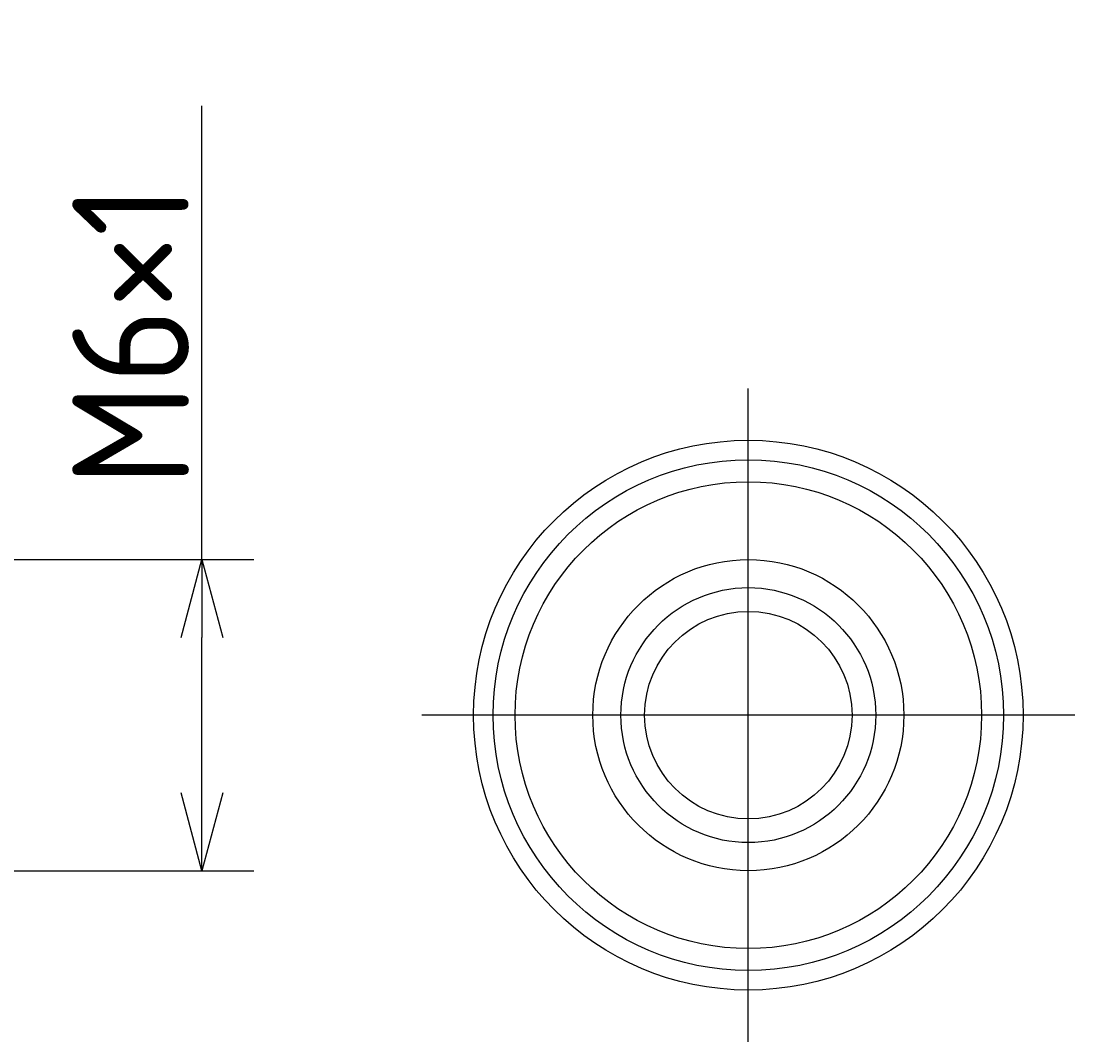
# Model space of a CAD drawing. Extents: x 197.1 to 274.7, y 209.8 to 268.
# Tile 7 of 7: x 254.4 to 274.7, y 246.3 to 266. Entities that reach past the tile are written whole.
import ezdxf

# ---------------------------------------------------------------- set-up
doc = ezdxf.new("R2010")
doc.units = 0
doc.linetypes.add('CENTER', pattern=[50.8, 31.75, -6.35, 6.35, -6.35])
doc.layers.get('0').update_dxf_attribs({"linetype": 'CONTINUOUS'})
doc.layers.get('DEFPOINTS').update_dxf_attribs({"linetype": 'CONTINUOUS'})
doc.layers.add('図形', color=7, linetype='CONTINUOUS')
doc.layers.add('寸法_文字', color=3, linetype='CONTINUOUS')
doc.layers.get('0').off()
doc.styles.add('DIMENSION', font='isocp.shx', dxfattribs={"bigfont": 'bigfont.shx'})
doc.dimstyles.get("Standard").update_dxf_attribs({"dimtxt": 0.18, "dimasz": 0.18, "dimexe": 0.18, "dimexo": 0.0625, "dimgap": 0.09, "dimtad": 0, "dimtih": 1, "dimtoh": 1, "dimzin": 0, "dimcen": 0.09, "dimazin": 3, "dimtfac": 1, "dimtofl": 0, "dimtmove": 0, "dimatfit": 3})

# ---------------------------------------------------------------- blocks, each defined once
blk = doc.blocks.new('_OPEN30')
at = {"color": 0, "linetype": 'BYBLOCK'}
for p, q in [((-1, 0.268), (0, 0)), ((0, 0), (-1, -0.268)), ((0, 0), (-1, 0))]:
    blk.add_line(p, q, dxfattribs=at)
blk = doc.blocks.new('*U194')
at = {"layer": '寸法_文字', "color": 3, "style": 'DIMENSION'}
blk.add_text('M6×1', height=2.25, rotation=90, dxfattribs=at).set_placement((257.6, 257.045))
blk = doc.blocks.new('*D193')
at = {"layer": 'DEFPOINTS', "color": 0}
for p in [(251.85, 255.633), (257.85, 255.633), (251.85, 249.633)]:
    blk.add_point(p, dxfattribs=at)
at = {"layer": '寸法_文字', "color": 3}
for p, q in [((257.85, 255.633), (257.85, 264.383)), ((252.1, 255.633), (258.85, 255.633)), ((257.85, 251.133), (257.85, 254.133)), ((252.1, 249.633), (258.85, 249.633))]:
    blk.add_line(p, q, dxfattribs=at)
blk.add_blockref('*U194', (0, 0))
at = {"layer": '寸法_文字', "color": 3, "xscale": 1.50000000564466, "yscale": 1.50000000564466, "zscale": 1.50000000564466}
for p, rotation in [((257.85, 255.633), 90), ((257.85, 249.633), 270)]:
    blk.add_blockref('_OPEN30', p, dxfattribs=dict(at, rotation=rotation))

msp = doc.modelspace()

# ---------------------------------------------------------------- linework, layer by layer
at = {"layer": '図形', "color": 3, "linetype": 'CENTER'}
for p, q in [((268.392, 246.333), (268.392, 258.933)), ((274.692, 252.633), (262.092, 252.633))]:
    msp.add_line(p, q, dxfattribs=at)
at = {"layer": '図形', "color": 0, "linetype": 'BYBLOCK'}
for radius in [5.3, 4.924, 4.5, 3, 2]:
    msp.add_circle((268.392, 252.633), radius, dxfattribs=at)
at = {"layer": '図形', "color": 3, "linetype": 'BYBLOCK'}
msp.add_circle((268.392, 252.633), 2.458, dxfattribs=at)

# ---------------------------------------------------------------- dimensions: what is measured, and where the dimension line sits
at = {"layer": '寸法_文字'}
dim = msp.add_linear_dim(base=(257.85, 255.633), p1=(251.85, 249.633), p2=(251.85, 255.633), angle=90, dimstyle='Standard', override={"dimscale": 0.5, "dimpost": 'M<>×1', "dimclrd": 3, "dimclre": 3, "dimclrt": 3}, dxfattribs=at)
dim.commit()
dim.dimension.update_dxf_attribs({"geometry": '*D193', "text_midpoint": (256.475, 260.758)})

doc.saveas('drawing.dxf')
